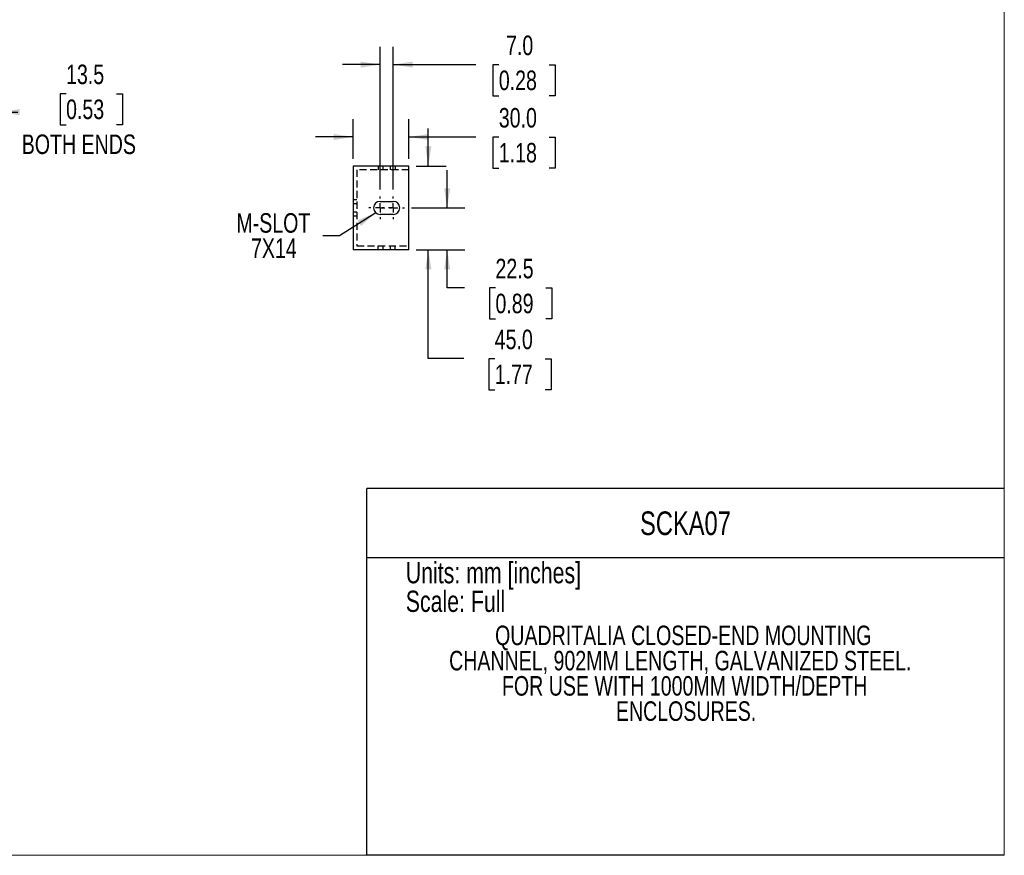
# Model space of a CAD drawing. Header units: millimetres. Extents: x 0 to 1295, y 0 to 838.
# Tile 2 of 4: x 766 to 1295, y 0 to 450. Entities that reach past the tile are written whole.
import ezdxf

# ---------------------------------------------------------------- set-up
doc = ezdxf.new("R2010")
doc.units = ezdxf.units.MM
doc.header["$LTSCALE"] = 3
doc.linetypes.add('CENTERX2', pattern=[20.32, 12.7, -2.54, 2.54, -2.54])
doc.linetypes.add('HIDDEN', pattern=[1.905, 1.27, -0.635])
doc.layers.add('CENTER', color=40, linetype='CENTERX2')
doc.layers.add('HIDDEN', color=102, linetype='HIDDEN')
doc.layers.add('DIMENSIONS', color=140, linetype='Continuous', lineweight=25)
doc.layers.add('TEXT', color=140, linetype='Continuous', lineweight=25)
doc.styles.add('SLDTEXTSTYLE0', font='TXT', dxfattribs={"width": 0.75})
doc.dimstyles.new('SLDDIMSTYLE0', dxfattribs={"dimtxt": 10.5, "dimasz": 10.5, "dimexe": 0, "dimexo": 0.0625, "dimgap": 2.625, "dimtad": 0, "dimtih": 1, "dimtoh": 1, "dimdec": 1, "dimrnd": 1e-09, "dimzin": 12, "dimdsep": 46, "dimtxsty": 'SLDTEXTSTYLE0', "dimsah": 1, "dimcen": 0.09, "dimadec": 0, "dimazin": 3, "dimtfac": 1, "dimtdec": 1, "dimtmove": 0, "dimatfit": 0, "dimfxl": 0, "dimfrac": 2, "dimtolj": 1, "dimtzin": 12, "dimarcsym": 0})
doc.dimstyles.new('SLDDIMSTYLE2', dxfattribs={"dimtxt": 10.5, "dimasz": 10.5, "dimexe": 0, "dimexo": 0.0625, "dimgap": 2.625, "dimtad": 0, "dimtih": 1, "dimtoh": 1, "dimdec": 1, "dimrnd": 1e-09, "dimzin": 4, "dimdsep": 46, "dimtxsty": 'SLDTEXTSTYLE0', "dimsah": 1, "dimcen": 0.09, "dimadec": 0, "dimazin": 1, "dimtfac": 1, "dimtdec": 1, "dimtmove": 0, "dimatfit": 0, "dimfxl": 0, "dimfrac": 2, "dimtolj": 1, "dimtzin": 12, "dimarcsym": 0})
doc.dimstyles.new('SLDDIMSTYLE3', dxfattribs={"dimtxt": 0.18, "dimasz": 10.5, "dimexe": 0, "dimexo": 0.0625, "dimgap": 0, "dimtad": 0, "dimtih": 1, "dimtoh": 1, "dimdec": 0, "dimrnd": 1e-09, "dimzin": 0, "dimdsep": 46, "dimtxsty": 'Standard', "dimsah": 1, "dimcen": 0.09, "dimadec": 0, "dimazin": 0, "dimtfac": 10.5, "dimtdec": 0, "dimtofl": 0, "dimtmove": 0, "dimatfit": 3, "dimfxl": 0, "dimfrac": 2, "dimtolj": 1, "dimtzin": 0, "dimarcsym": 0})

# ---------------------------------------------------------------- blocks, each defined once
blk = doc.blocks.new('SW_NOTE_0_1')
at = {"layer": 'TEXT', "color": 0, "char_height": 10.5, "attachment_point": 2, "style": 'SLDTEXTSTYLE0'}
for s, insert in [('QUADRITALIA CLOSED-END MOUNTING', (128.79, 13.54)), ('CHANNEL, 902MM LENGTH, GALVANIZED STEEL.', (127.19, -0.04)), ('FOR USE WITH 1000MM WIDTH/DEPTH', (129.56, -13.62)), ('ENCLOSURES.', (130.31, -27.2))]:
    blk.add_mtext(s, dxfattribs=dict(at, insert=insert))
blk = doc.blocks.new('_D')
at = {"layer": 'DIMENSIONS'}
for p, q in [((741.64, 356.78), (741.64, 409.34)), ((755.14, 374.62), (755.14, 409.34)), ((790.66, 409.7), (787.46, 409.7)), ((787.46, 409.7), (787.46, 393.03)), ((817.81, 409.7), (821.01, 409.7)), ((821.01, 409.7), (821.01, 393.03)), ((741.64, 399.82), (721.45, 399.82)), ((755.14, 399.82), (764.67, 399.82)), ((787.46, 393.03), (790.66, 393.03)), ((821.01, 393.03), (817.81, 393.03))]:
    blk.add_line(p, q, dxfattribs=at)
for points in [[(741.64, 399.82), (731.14, 401.44), (731.14, 398.2)], [(755.14, 399.82), (765.64, 398.2), (765.64, 401.44)]]:
    blk.add_solid(points, dxfattribs=at)
at = {"layer": 'DIMENSIONS', "char_height": 10.5, "attachment_point": 1, "style": 'SLDTEXTSTYLE0'}
for s, insert in [('13.5', (790.66, 425.37)), ('0.53', (790.66, 406.57)), ('BOTH ENDS', (766.81, 387.76))]:
    blk.add_mtext(s, dxfattribs=dict(at, insert=insert))
blk = doc.blocks.new('_D_3')
at = {"layer": 'DIMENSIONS'}
for p, q in [((995.67, 348.31), (995.67, 368.5)), ((976.48, 348.31), (1005.19, 348.31)), ((978.94, 325.81), (1005.19, 325.81)), ((995.67, 305.32), (995.67, 325.81)), ((1004.99, 305.32), (995.67, 305.32)), ((1021.66, 305.24), (1018.46, 305.24)), ((1018.46, 305.24), (1018.46, 288.57)), ((1048.82, 305.24), (1052.02, 305.24)), ((1052.02, 305.24), (1052.02, 288.57)), ((1018.46, 288.57), (1021.66, 288.57)), ((1052.02, 288.57), (1048.82, 288.57))]:
    blk.add_line(p, q, dxfattribs=at)
for points in [[(995.67, 348.31), (997.28, 358.81), (994.05, 358.81)], [(995.67, 325.81), (994.05, 315.31), (997.28, 315.31)]]:
    blk.add_solid(points, dxfattribs=at)
at = {"layer": 'DIMENSIONS', "char_height": 10.5, "attachment_point": 1, "style": 'SLDTEXTSTYLE0'}
for s, insert in [('22.5', (1021.66, 320.91)), ('0.89', (1021.66, 302.11))]:
    blk.add_mtext(s, dxfattribs=dict(at, insert=insert))
blk = doc.blocks.new('_D_4')
at = {"layer": 'DIMENSIONS'}
for p, q in [((985.53, 370.81), (985.53, 391)), ((978.94, 370.81), (995.05, 370.81)), ((978.94, 325.81), (995.05, 325.81)), ((985.53, 267.2), (985.53, 325.81)), ((1004.58, 267.2), (985.53, 267.2)), ((1021.25, 267.12), (1018.05, 267.12)), ((1018.05, 267.12), (1018.05, 250.45)), ((1048.4, 267.12), (1051.6, 267.12)), ((1051.6, 267.12), (1051.6, 250.45)), ((1018.05, 250.45), (1021.25, 250.45)), ((1051.6, 250.45), (1048.4, 250.45))]:
    blk.add_line(p, q, dxfattribs=at)
for points in [[(985.53, 370.81), (987.14, 381.31), (983.91, 381.31)], [(985.53, 325.81), (983.91, 315.31), (987.14, 315.31)]]:
    blk.add_solid(points, dxfattribs=at)
at = {"layer": 'DIMENSIONS', "char_height": 10.5, "attachment_point": 1, "style": 'SLDTEXTSTYLE0'}
for s, insert in [('45.0', (1021.25, 282.78)), ('1.77', (1021.25, 263.98))]:
    blk.add_mtext(s, dxfattribs=dict(at, insert=insert))
blk = doc.blocks.new('_D_5')
at = {"layer": 'DIMENSIONS'}
for p, q in [((959.63, 358.16), (959.63, 434.9)), ((966.63, 358.16), (966.63, 434.9)), ((959.63, 425.37), (939.43, 425.37)), ((966.63, 425.37), (1011.05, 425.37)), ((1023.46, 425.29), (1020.26, 425.29)), ((1020.26, 425.29), (1020.26, 408.62)), ((1050.61, 425.29), (1053.81, 425.29)), ((1053.81, 425.29), (1053.81, 408.62)), ((1020.26, 408.62), (1023.46, 408.62)), ((1053.81, 408.62), (1050.61, 408.62))]:
    blk.add_line(p, q, dxfattribs=at)
for points in [[(959.63, 425.37), (949.13, 426.99), (949.13, 423.76)], [(966.63, 425.37), (977.13, 423.76), (977.13, 426.99)]]:
    blk.add_solid(points, dxfattribs=at)
at = {"layer": 'DIMENSIONS', "char_height": 10.5, "attachment_point": 1, "style": 'SLDTEXTSTYLE0'}
for s, insert in [('7.0', (1027.34, 440.96)), ('0.28', (1023.46, 422.16))]:
    blk.add_mtext(s, dxfattribs=dict(at, insert=insert))
blk = doc.blocks.new('_D_6')
at = {"layer": 'DIMENSIONS'}
for p, q in [((945.13, 374.62), (945.13, 395.96)), ((975.13, 374.62), (975.13, 395.96)), ((945.13, 386.44), (924.93, 386.44)), ((975.13, 386.44), (1011.05, 386.44)), ((1023.46, 386.36), (1020.26, 386.36)), ((1020.26, 386.36), (1020.26, 369.69)), ((1050.61, 386.36), (1053.81, 386.36)), ((1053.81, 386.36), (1053.81, 369.69)), ((1020.26, 369.69), (1023.46, 369.69)), ((1053.81, 369.69), (1050.61, 369.69))]:
    blk.add_line(p, q, dxfattribs=at)
for points in [[(945.13, 386.44), (934.63, 388.05), (934.63, 384.82)], [(975.13, 386.44), (985.63, 384.82), (985.63, 388.05)]]:
    blk.add_solid(points, dxfattribs=at)
at = {"layer": 'DIMENSIONS', "char_height": 10.5, "attachment_point": 1, "style": 'SLDTEXTSTYLE0'}
for s, insert in [('30.0', (1023.46, 402.02)), ('1.18', (1023.46, 383.22))]:
    blk.add_mtext(s, dxfattribs=dict(at, insert=insert))
blk = doc.blocks.new('SW_NOTE_0_2')
at = {"layer": 'TEXT', "color": 0, "char_height": 10.5, "attachment_point": 2, "style": 'SLDTEXTSTYLE0'}
for s, insert in [('M-SLOT', (-26.55, 12.2)), ('7X14', (-26.28, -1.38))]:
    blk.add_mtext(s, dxfattribs=dict(at, insert=insert))
blk = doc.blocks.new('SW_CENTERMARKSYMBOL_1')
at = {"layer": 'CENTER', "color": 0}
for p, q in [((0, 5.08), (0, 6.04)), ((-5.08, 0), (-6.04, 0)), ((0, 0), (-2.54, 0)), ((0, 0), (0, 2.54)), ((0, 0), (0, -2.54)), ((0, 0), (2.54, 0)), ((5.08, 0), (6.04, 0)), ((0, -5.08), (0, -6.04))]:
    blk.add_line(p, q, dxfattribs=at)
blk = doc.blocks.new('SW_CENTERMARKSYMBOL_2')
at = {"layer": 'CENTER', "color": 0}
for p, q in [((0, 5.08), (0, 6.04)), ((-5.08, 0), (-6.04, 0)), ((0, 0), (-2.54, 0)), ((0, 0), (0, 2.54)), ((0, 0), (0, -2.54)), ((0, 0), (2.54, 0)), ((5.08, 0), (6.04, 0)), ((0, -5.08), (0, -6.04))]:
    blk.add_line(p, q, dxfattribs=at)

msp = doc.modelspace()

# ---------------------------------------------------------------- linework, layer by layer
at = {"color": 7, "linetype": 'Continuous', "lineweight": 18}
for p, q in [((1295.4, 0), (1295.4, 838.2)), ((0, 0), (1295.4, 0))]:
    msp.add_line(p, q, dxfattribs=at)
for p, q in [((975.13, 370.81), (945.13, 370.81)), ((945.13, 370.81), (945.13, 325.81)), ((975.13, 325.81), (975.13, 370.81)), ((959.63, 351.81), (966.63, 351.81)), ((966.63, 344.81), (959.63, 344.81)), ((975.13, 325.81), (945.13, 325.81))]:
    msp.add_line(p, q)
at = {"color": 140, "linetype": 'Continuous', "lineweight": 18}
msp.add_line((1295.4, 0), (1295.4, 197.28), dxfattribs=at)
for centre, start, end in [((959.63, 348.31), 90, 270), ((966.63, 348.31), 270, 90)]:
    msp.add_arc(centre, 3.5, start, end)
at = {"layer": 'HIDDEN'}
for p, q in [((958.63, 370.81), (958.63, 368.81)), ((961, 370.81), (961, 368.81)), ((965.25, 368.81), (965.25, 370.81)), ((967.63, 370.81), (967.63, 368.81)), ((975.13, 368.81), (947.13, 368.81)), ((947.13, 368.81), (947.13, 327.81)), ((945.13, 352.81), (947.13, 352.81)), ((947.13, 350.43), (945.13, 350.43)), ((945.13, 346.18), (947.13, 346.18)), ((947.13, 343.81), (945.13, 343.81)), ((947.13, 327.81), (975.13, 327.81)), ((958.63, 325.81), (958.63, 327.81)), ((961, 327.81), (961, 325.81)), ((965.25, 325.81), (965.25, 327.81)), ((967.63, 325.81), (967.63, 327.81))]:
    msp.add_line(p, q, dxfattribs=at)
at = {"layer": 'TEXT'}
for p, q in [((1295.4, 197.28), (952.5, 197.28)), ((952.5, 0), (952.5, 197.28)), ((952.5, 160.18), (1295.4, 160.18)), ((1295.4, 0), (952.5, 0))]:
    msp.add_line(p, q, dxfattribs=at)

# ---------------------------------------------------------------- block references
at = {"layer": 'CENTER'}
for name, p in [('SW_CENTERMARKSYMBOL_1', (959.63, 348.31)), ('SW_CENTERMARKSYMBOL_2', (966.63, 348.31))]:
    msp.add_blockref(name, p, dxfattribs=at)
at = {"layer": 'TEXT'}
for name, p in [('SW_NOTE_0_2', (928.73, 333.23)), ('SW_NOTE_0_1', (993.89, 110.03))]:
    msp.add_blockref(name, p, dxfattribs=at)

# ---------------------------------------------------------------- texts
at = {"layer": 'TEXT', "style": 'SLDTEXTSTYLE0'}
for s, insert, char_height, attachment_point in [('SCKA07', (1123.86, 184.98), 12.7, 2), ('Units: mm [inches]', (973.41, 157.76), 11.43, 1), ('Scale: Full', (973.41, 142.36), 11.43, 1)]:
    msp.add_mtext(s, dxfattribs=dict(at, insert=insert, char_height=char_height, attachment_point=attachment_point))

# ---------------------------------------------------------------- dimensions: what is measured, and where the dimension line sits
at = {"layer": 'DIMENSIONS'}
dim = msp.add_linear_dim(base=(966.63, 425.37), p1=(959.63, 354.35), p2=(966.63, 354.35), dimstyle='SLDDIMSTYLE2', dxfattribs=at)
dim.commit()
dim.dimension.update_dxf_attribs({"geometry": '_D_5', "text_midpoint": (1037.04, 425.37), "dimtype": 160})
dim = msp.add_linear_dim(base=(755.14, 399.82), p1=(741.64, 352.97), p2=(755.14, 370.81), text='<>\\PBOTH ENDS', dimstyle='SLDDIMSTYLE0', dxfattribs=at)
dim.commit()
dim.dimension.update_dxf_attribs({"geometry": '_D', "text_midpoint": (804.23, 399.82), "dimtype": 160})
for base, p1, p2, angle, dimstyle, picture, middle in [((945.13, 386.44), (975.13, 370.81), (945.13, 370.81), 0, 'SLDDIMSTYLE2', '_D_6', (1037.04, 386.44)), ((985.53, 325.81), (975.13, 370.81), (975.13, 325.81), 90, 'SLDDIMSTYLE2', '_D_4', (985.53, 267.2)), ((995.67, 325.81), (972.67, 348.31), (975.13, 325.81), 90, 'SLDDIMSTYLE0', '_D_3', (995.67, 305.32))]:
    dim = msp.add_linear_dim(base=base, p1=p1, p2=p2, angle=angle, dimstyle=dimstyle, dxfattribs=at)
    dim.commit()
    dim.dimension.update_dxf_attribs({"geometry": picture, "text_midpoint": middle, "dimtype": 160})

# ---------------------------------------------------------------- leaders
at = {"layer": 'TEXT'}
msp.add_leader([(957.29, 345.7), (937.67, 333.23), (928.73, 333.23)], dimstyle='SLDDIMSTYLE3', dxfattribs=at)

doc.saveas('drawing.dxf')
